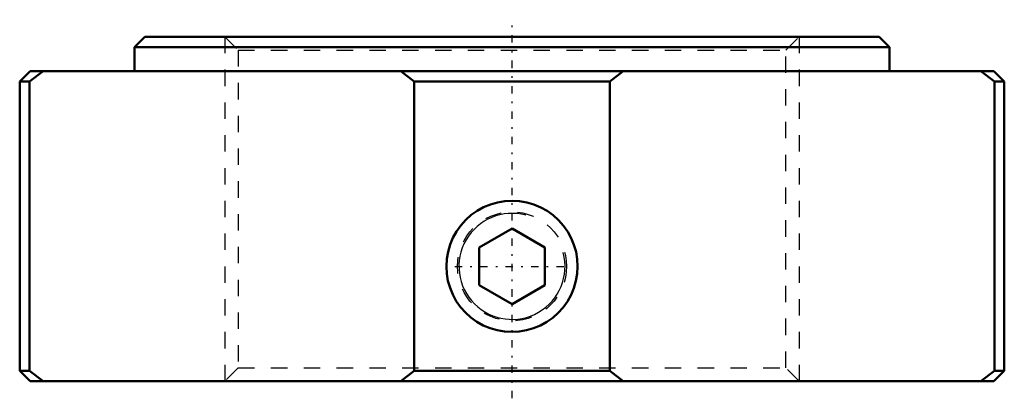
# Model space of a CAD drawing. Header units: millimetres. Extents: x -30 to 30, y -22.1 to 1.
import ezdxf

# ---------------------------------------------------------------- set-up
doc = ezdxf.new("R2010")
doc.units = ezdxf.units.MM
doc.linetypes.add('Center', pattern=[1.5, 0.45, -0.5, 0.05, -0.5])
doc.linetypes.add('Dashed', pattern=[2, 1, -1])
for name, color, linetype, lineweight in [('2d ConnectionPoints', 7, 'Continuous', 50), ('AM_0', 7, 'Continuous', 50), ('AM_5', 3, 'Continuous', 25), ('AM_7', 7, 'Center', 25), ('AM_9', 6, 'Dashed', 25)]:
    doc.layers.add(name, color=color, linetype=linetype, lineweight=lineweight)

msp = doc.modelspace()

# ---------------------------------------------------------------- linework, layer by layer
at = {"layer": '2d ConnectionPoints'}
msp.add_point((0, 0), dxfattribs=at)
at = {"layer": 'AM_0'}
for p, q in [((-22.37, 0), (-23, -0.63)), ((-22.37, 0), (22.37, 0)), ((23, -0.63), (22.37, 0)), ((-23, -0.63), (23, -0.63)), ((-23, -0.63), (-23, -2.1)), ((23, -2.1), (23, -0.63)), ((-29.37, -2.1), (-30, -2.73)), ((-28.577, -2.1), (-29.404, -2.73)), ((-29.37, -2.1), (29.37, -2.1)), ((-5.952, -2.73), (-6.778, -2.1)), ((6.778, -2.1), (5.952, -2.73)), ((29.404, -2.73), (28.577, -2.1)), ((30, -2.73), (29.37, -2.1)), ((-30, -2.73), (-30, -20.37)), ((-30, -2.73), (-29.404, -2.73)), ((-29.404, -2.73), (-29.404, -20.37)), ((-5.952, -2.73), (5.952, -2.73)), ((-5.952, -20.37), (-5.952, -2.73)), ((5.952, -2.73), (5.952, -20.37)), ((29.404, -2.73), (30, -2.73)), ((29.404, -20.37), (29.404, -2.73)), ((30, -20.37), (30, -2.73)), ((0, -11.691), (-2, -12.845)), ((2, -12.845), (0, -11.691)), ((-2, -15.155), (-2, -12.845)), ((2, -15.155), (2, -12.845)), ((-2, -15.155), (0, -16.309)), ((0, -16.309), (2, -15.155)), ((-30, -20.37), (-29.37, -21)), ((-30, -20.37), (-29.404, -20.37)), ((-29.404, -20.37), (-28.577, -21)), ((-6.778, -21), (-5.952, -20.37)), ((-5.952, -20.37), (5.952, -20.37)), ((5.952, -20.37), (6.778, -21)), ((28.577, -21), (29.404, -20.37)), ((29.37, -21), (30, -20.37)), ((29.404, -20.37), (30, -20.37)), ((-29.37, -21), (29.37, -21))]:
    msp.add_line(p, q, dxfattribs=at)
msp.add_lwpolyline([(0, -18), (0.446, -17.975), (0.888, -17.9), (1.317, -17.777), (1.73, -17.606), (2.122, -17.391), (2.486, -17.134), (2.821, -16.835), (3.121, -16.501), (3.382, -16.136), (3.6, -15.742), (3.774, -15.325), (3.899, -14.892), (3.974, -14.45), (4, -14.001), (3.975, -13.554), (3.901, -13.115), (3.778, -12.686), (3.609, -12.274), (3.394, -11.883), (3.136, -11.518), (2.841, -11.184), (2.507, -10.883), (2.14, -10.621), (1.747, -10.402), (1.332, -10.229), (0.899, -10.103), (0.455, -10.026), (0, -10), (-0.446, -10.025), (-0.888, -10.1), (-1.317, -10.223), (-1.73, -10.394), (-2.122, -10.609), (-2.486, -10.866), (-2.821, -11.165), (-3.121, -11.499), (-3.382, -11.864), (-3.6, -12.258), (-3.774, -12.675), (-3.899, -13.108), (-3.974, -13.55), (-4, -13.999), (-3.975, -14.446), (-3.901, -14.885), (-3.778, -15.314), (-3.609, -15.726), (-3.394, -16.117), (-3.136, -16.482), (-2.841, -16.816), (-2.507, -17.117), (-2.14, -17.379), (-1.747, -17.598), (-1.332, -17.771), (-0.899, -17.897), (-0.455, -17.974), (0, -18)], dxfattribs=at)
at = {"layer": 'AM_5', "linetype": 'Dashed'}
for p, q in [((-17.5, 0), (-17.5, -21)), ((17.5, 0), (17.5, -21))]:
    msp.add_line(p, q, dxfattribs=at)
msp.add_arc((0, -14), 4, 75, 15, dxfattribs=at)
at = {"layer": 'AM_5'}
msp.add_arc((0, -14), 3.233, 75, 15, dxfattribs=at)
at = {"layer": 'AM_7'}
for p, q in [((0, -22.05), (0, 1.05)), ((-3.49, -14), (3.49, -14))]:
    msp.add_line(p, q, dxfattribs=at)
at = {"layer": 'AM_9'}
for p, q in [((-17.5, 0), (-16.688, -0.812)), ((16.688, -0.812), (17.5, 0)), ((-16.688, -0.812), (-16.688, -20.188)), ((-16.688, -0.812), (16.688, -0.812)), ((16.688, -20.188), (16.688, -0.812)), ((-16.688, -20.188), (-17.5, -21)), ((-16.688, -20.188), (16.688, -20.188)), ((17.5, -21), (16.688, -20.188))]:
    msp.add_line(p, q, dxfattribs=at)
msp.add_circle((0, -14), 3.324, dxfattribs=at)

doc.saveas('drawing.dxf')
